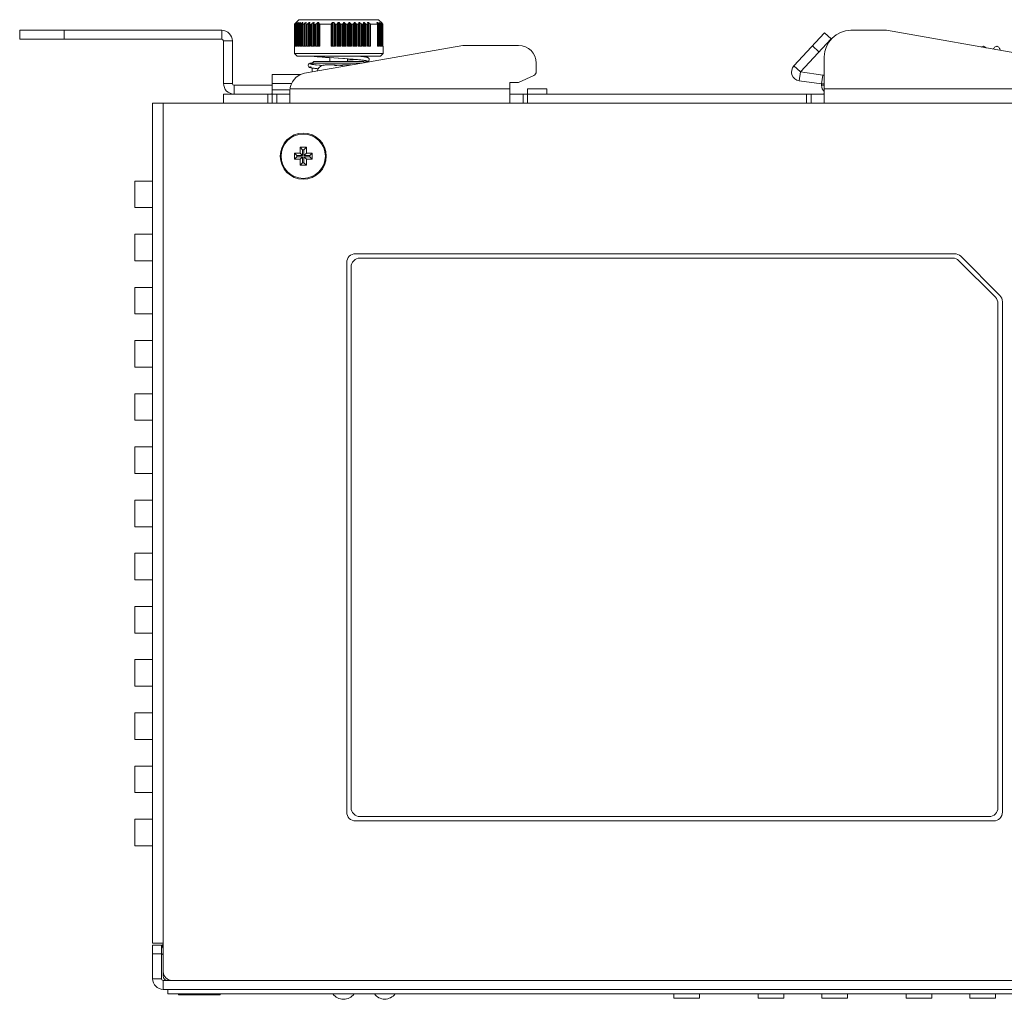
# Model space of a CAD drawing. Extents: x 1967 to 2561, y -57 to 363.
# Tile 6 of 16: x 2151 to 2262, y 170 to 281. Entities that reach past the tile are written whole.
import ezdxf

# ---------------------------------------------------------------- set-up
doc = ezdxf.new("R2010")
doc.units = 0
doc.header["$LTSCALE"] = 15.367
doc.header["$MEASUREMENT"] = 0
for name, color, linetype, lineweight in [('02___PRT_ALL_AXES', 7, 'CONTINUOUS', 5), ('307228297C-EDXF_CONTIN2158', 7, 'CONTINUOUS', 5), ('3100320300-SDXF_CONTIN2190', 7, 'CONTINUOUS', 5), ('3105460500_DXF_CONTINU2189', 7, 'CONTINUOUS', 5), ('46-111-501-1DXF_CONTIN2192', 7, 'CONTINUOUS', 5), ('BACK_PLATE_2DXF_CONTIN2191', 7, 'CONTINUOUS', 5), ('BASE-8P_DXF_CONTINUOUS2188', 7, 'CONTINUOUS', 5), ('COVER-8P_DXF_CONTINUOU2160', 7, 'CONTINUOUS', 5), ('LABEL_DXF_CONTINUOUS_LINE', 7, 'CONTINUOUS', 5), ('LOGO-2_DXF_CONTINUOUS_LINE', 7, 'CONTINUOUS', 5), ('PANEL-8P_DXF_CONTINUOU2156', 7, 'CONTINUOUS', 5), ('SNAP_2_DXF_CONTINUOUS_LINE', 7, 'CONTINUOUS', 5), ('SNAP_DXF_CONTINUOUS_LINE', 7, 'CONTINUOUS', 5), ('SPRING_DXF_CONTINUOUS_LINE', 7, 'CONTINUOUS', 5)]:
    doc.layers.add(name, color=color, linetype=linetype, lineweight=lineweight)

msp = doc.modelspace()

# ---------------------------------------------------------------- linework, layer by layer
at = {"layer": '02___PRT_ALL_AXES', "color": 7, "linetype": 'Continuous'}
for p, q in [((2186.852, 275.868), (2185.925, 275.868)), ((2188.76, 275.868), (2187.834, 275.868)), ((2168.043, 171.568), (2168.043, 171.068)), ((2282.643, 171.068), (2168.043, 171.068))]:
    msp.add_line(p, q, dxfattribs=at)
msp.add_circle((2183.343, 265.568), 2.5, dxfattribs=at)
for centre, radius, start, end in [((2185.843, 274.868), 1, 107.26001, 162.54222), ((2187.883, 171.898), 1.45, 215.00046, 324.99954), ((2192.543, 171.918), 1.45, 216.03742, 323.96258)]:
    msp.add_arc(centre, radius, start, end, dxfattribs=at)
at = {"layer": '307228297C-EDXF_CONTIN2158', "color": 7, "linetype": 'Continuous'}
for p, q in [((2225.154, 171.068), (2225.154, 170.568)), ((2228.047, 170.568), (2225.154, 170.568)), ((2228.047, 171.068), (2228.047, 170.568)), ((2234.688, 171.068), (2234.688, 170.568)), ((2237.581, 170.568), (2234.688, 170.568)), ((2237.581, 171.068), (2237.581, 170.568)), ((2241.854, 171.068), (2241.854, 170.568)), ((2244.747, 170.568), (2241.854, 170.568)), ((2244.747, 171.068), (2244.747, 170.568)), ((2251.388, 171.068), (2251.388, 170.568)), ((2254.281, 170.568), (2251.388, 170.568)), ((2254.281, 171.068), (2254.281, 170.568)), ((2258.554, 171.068), (2258.554, 170.568)), ((2261.447, 170.568), (2258.554, 170.568)), ((2261.447, 171.068), (2261.447, 170.568))]:
    msp.add_line(p, q, dxfattribs=at)
at = {"layer": '3100320300-SDXF_CONTIN2190', "color": 7, "linetype": 'Continuous'}
for p, q in [((2185.549, 275.823), (2185.549, 275.823)), ((2185.549, 275.816), (2185.549, 275.823)), ((2185.549, 275.816), (2185.581, 275.821)), ((2185.581, 275.821), (2185.582, 275.82)), ((2185.758, 275.855), (2185.734, 275.851)), ((2185.811, 275.862), (2185.757, 275.855)), ((2185.757, 275.855), (2185.758, 275.855)), ((2185.875, 275.867), (2185.808, 275.861)), ((2185.925, 275.868), (2185.867, 275.866)), ((2186.852, 275.868), (2185.925, 275.868)), ((2186.949, 275.818), (2186.908, 275.825)), ((2186.966, 275.822), (2186.942, 275.826)), ((2186.997, 275.82), (2186.966, 275.822)), ((2187.032, 275.82), (2186.997, 275.82)), ((2187.047, 275.821), (2187.031, 275.82)), ((2187.136, 275.824), (2187.032, 275.82)), ((2187.047, 275.816), (2187.047, 275.821)), ((2187.441, 275.827), (2187.343, 275.828)), ((2187.639, 275.821), (2187.551, 275.824)), ((2187.639, 275.816), (2187.639, 275.821)), ((2187.656, 275.82), (2187.639, 275.821)), ((2187.692, 275.82), (2187.655, 275.82)), ((2187.722, 275.823), (2187.691, 275.82)), ((2187.8, 275.849), (2187.767, 275.831)), ((2187.838, 275.855), (2187.8, 275.849)), ((2187.834, 275.868), (2188.76, 275.868))]:
    msp.add_line(p, q, dxfattribs=at)
for points in [[(2185.592, 275.821), (2185.568, 275.817), (2185.554, 275.815), (2185.549, 275.816)], [(2185.613, 275.827), (2185.598, 275.823), (2185.587, 275.821), (2185.58, 275.82), (2185.578, 275.82)], [(2185.757, 275.855), (2185.708, 275.846), (2185.663, 275.837), (2185.592, 275.821)], [(2185.758, 275.855), (2185.726, 275.85), (2185.699, 275.845), (2185.674, 275.84), (2185.651, 275.835), (2185.613, 275.827)], [(2186.848, 275.855), (2186.849, 275.863), (2186.85, 275.867), (2186.852, 275.868)], [(2186.908, 275.825), (2186.875, 275.834), (2186.855, 275.845), (2186.848, 275.855)], [(2186.848, 275.855), (2186.886, 275.849), (2186.918, 275.831)], [(2186.941, 275.826), (2186.924, 275.829), (2186.913, 275.832), (2186.911, 275.833)], [(2187.047, 275.816), (2186.996, 275.815), (2186.949, 275.818)], [(2187.343, 275.823), (2187.291, 275.823), (2187.24, 275.823), (2187.191, 275.821), (2187.142, 275.82), (2187.094, 275.818), (2187.047, 275.816)], [(2187.343, 275.828), (2187.246, 275.827), (2187.135, 275.824)], [(2187.639, 275.816), (2187.593, 275.818), (2187.545, 275.82), (2187.496, 275.821), (2187.446, 275.823), (2187.395, 275.823), (2187.343, 275.823)], [(2187.639, 275.821), (2187.551, 275.824), (2187.44, 275.827)], [(2187.761, 275.821), (2187.724, 275.817), (2187.682, 275.815), (2187.639, 275.816)], [(2187.764, 275.83), (2187.747, 275.826), (2187.722, 275.823)], [(2187.838, 275.855), (2187.833, 275.846), (2187.818, 275.837), (2187.793, 275.828), (2187.761, 275.821)], [(2187.773, 275.832), (2187.774, 275.833), (2187.773, 275.833), (2187.764, 275.83)], [(2187.834, 275.868), (2187.835, 275.866), (2187.837, 275.862), (2187.838, 275.855)]]:
    msp.add_lwpolyline(points, dxfattribs=at)
for centre, start, end in [((2185.578, 275.728), 76.61004, 107.09561), ((2186.852, 275.768), 38.04501, 90), ((2187.834, 275.768), 90, 141.93663)]:
    msp.add_arc(centre, 0.1, start, end, dxfattribs=at)
at = {"layer": '3105460500_DXF_CONTINU2189', "color": 7, "linetype": 'Continuous'}
for p, q in [((2182.343, 265.918), (2182.611, 265.65)), ((2182.993, 265.918), (2182.343, 265.918)), ((2182.343, 265.918), (2182.343, 265.218)), ((2183.261, 265.65), (2182.611, 265.65)), ((2182.611, 265.65), (2182.611, 265.486)), ((2182.993, 266.568), (2183.261, 266.3)), ((2183.693, 266.568), (2182.993, 266.568)), ((2182.993, 266.568), (2182.993, 265.918)), ((2182.993, 265.918), (2183.261, 265.65)), ((2183.425, 266.3), (2183.261, 266.3)), ((2183.261, 266.3), (2183.261, 265.65)), ((2183.693, 266.568), (2183.425, 266.3)), ((2183.425, 265.65), (2183.425, 266.3)), ((2183.693, 265.918), (2183.425, 265.65)), ((2184.075, 265.65), (2183.425, 265.65)), ((2183.693, 265.918), (2183.693, 266.568)), ((2184.343, 265.918), (2183.693, 265.918)), ((2184.343, 265.918), (2184.075, 265.65)), ((2184.075, 265.486), (2184.075, 265.65)), ((2184.343, 265.218), (2184.343, 265.918)), ((2182.343, 265.218), (2182.611, 265.486)), ((2182.343, 265.218), (2182.993, 265.218)), ((2182.611, 265.486), (2183.261, 265.486)), ((2182.993, 265.218), (2183.261, 265.486)), ((2182.993, 265.218), (2182.993, 264.568)), ((2182.993, 264.568), (2183.261, 264.836)), ((2182.993, 264.568), (2183.693, 264.568)), ((2183.261, 265.486), (2183.261, 264.836)), ((2183.261, 264.836), (2183.425, 264.836)), ((2183.693, 265.218), (2183.425, 265.486)), ((2183.425, 265.486), (2184.075, 265.486)), ((2183.425, 264.836), (2183.425, 265.486)), ((2183.693, 264.568), (2183.425, 264.836)), ((2183.693, 265.218), (2184.343, 265.218)), ((2183.693, 264.568), (2183.693, 265.218)), ((2184.343, 265.218), (2184.075, 265.486))]:
    msp.add_line(p, q, dxfattribs=at)
at = {"layer": '46-111-501-1DXF_CONTIN2192', "color": 6, "linetype": 'Continuous'}
for p, q in [((2182.843, 280.968), (2182.343, 280.468)), ((2182.343, 280.468), (2182.343, 277.168)), ((2182.343, 280.468), (2182.382, 280.468)), ((2182.382, 277.968), (2182.382, 280.468)), ((2182.472, 277.968), (2182.472, 280.541)), ((2182.482, 280.472), (2182.482, 280.473)), ((2182.484, 280.468), (2182.482, 280.472)), ((2182.482, 277.968), (2182.482, 280.472)), ((2182.484, 280.468), (2182.484, 277.968)), ((2182.484, 280.468), (2182.523, 280.468)), ((2182.523, 277.968), (2182.523, 280.468)), ((2182.636, 280.668), (2182.527, 280.539)), ((2182.61, 280.668), (2182.61, 280.637)), ((2182.61, 280.668), (2182.636, 280.668)), ((2182.618, 277.968), (2182.618, 280.539)), ((2182.664, 277.968), (2182.664, 280.468)), ((2182.671, 280.468), (2182.671, 277.968)), ((2182.671, 280.468), (2182.728, 280.468)), ((2182.791, 280.668), (2182.696, 280.539)), ((2182.728, 277.968), (2182.728, 280.468)), ((2182.765, 280.668), (2182.765, 280.632)), ((2182.765, 280.668), (2182.791, 280.668)), ((2182.831, 277.968), (2182.831, 280.539)), ((2182.843, 280.968), (2191.843, 280.968)), ((2182.917, 277.968), (2182.917, 280.468)), ((2182.931, 280.468), (2182.931, 277.968)), ((2182.931, 280.468), (2183.005, 280.468)), ((2183.018, 280.668), (2182.939, 280.539)), ((2182.982, 280.668), (2182.982, 280.609)), ((2182.982, 280.668), (2183.018, 280.668)), ((2183.005, 277.968), (2183.005, 280.468)), ((2183.115, 277.968), (2183.115, 280.539)), ((2183.238, 277.968), (2183.238, 280.495)), ((2183.313, 280.668), (2183.251, 280.539)), ((2183.261, 280.468), (2183.261, 277.968)), ((2183.261, 280.468), (2183.351, 280.468)), ((2183.267, 280.668), (2183.267, 280.573)), ((2183.267, 280.668), (2183.313, 280.668)), ((2183.351, 277.968), (2183.351, 280.468)), ((2183.466, 277.968), (2183.466, 280.539)), ((2183.617, 280.668), (2183.617, 277.968)), ((2183.617, 280.668), (2183.672, 280.668)), ((2183.621, 277.968), (2183.621, 280.506)), ((2183.672, 280.668), (2183.628, 280.539)), ((2183.628, 280.506), (2183.628, 277.968)), ((2183.655, 280.468), (2183.655, 277.968)), ((2183.655, 280.468), (2183.76, 280.468)), ((2183.76, 277.968), (2183.76, 280.468)), ((2183.878, 277.968), (2183.878, 280.539)), ((2184.026, 280.668), (2184.026, 277.968)), ((2184.026, 280.668), (2184.088, 280.668)), ((2184.061, 280.519), (2184.063, 280.539)), ((2184.061, 277.968), (2184.061, 280.52)), ((2184.088, 280.668), (2184.063, 280.539)), ((2184.063, 280.52), (2184.063, 277.968)), ((2184.107, 280.468), (2184.107, 277.968)), ((2184.107, 280.468), (2184.225, 280.468)), ((2184.225, 277.968), (2184.225, 280.468)), ((2184.344, 277.968), (2184.344, 280.539)), ((2184.487, 280.668), (2184.487, 277.968)), ((2184.487, 280.668), (2184.556, 280.668)), ((2184.549, 280.534), (2184.55, 280.539)), ((2184.556, 280.668), (2184.55, 280.539)), ((2184.55, 280.539), (2184.55, 277.968)), ((2184.61, 280.468), (2184.61, 277.968)), ((2184.61, 280.468), (2184.74, 280.468)), ((2184.74, 277.968), (2184.74, 280.468)), ((2184.858, 277.968), (2184.858, 280.539)), ((2184.993, 280.668), (2184.993, 277.968)), ((2184.993, 280.668), (2185.119, 280.668)), ((2185.119, 280.668), (2185.131, 280.541)), ((2185.119, 277.968), (2185.119, 280.668)), ((2185.131, 280.541), (2185.131, 277.968)), ((2185.209, 280.468), (2185.209, 277.968)), ((2185.209, 280.468), (2186.51, 280.468)), ((2186.51, 277.968), (2186.51, 280.468)), ((2186.544, 280.541), (2186.642, 280.668)), ((2186.544, 277.968), (2186.544, 280.541)), ((2186.642, 280.668), (2186.642, 277.968)), ((2186.642, 280.668), (2186.783, 280.668)), ((2186.783, 280.668), (2186.851, 280.539)), ((2186.783, 277.968), (2186.783, 280.668)), ((2186.851, 280.539), (2186.851, 277.968)), ((2186.966, 280.468), (2186.966, 277.968)), ((2186.966, 280.468), (2187.119, 280.468)), ((2187.119, 277.968), (2187.119, 280.468)), ((2187.216, 280.539), (2187.3, 280.668)), ((2187.216, 277.968), (2187.216, 280.539)), ((2187.3, 280.668), (2187.3, 277.968)), ((2187.3, 280.668), (2187.385, 280.668)), ((2187.385, 280.668), (2187.47, 280.539)), ((2187.385, 277.968), (2187.385, 280.668)), ((2187.47, 280.539), (2187.47, 277.968)), ((2187.567, 280.468), (2187.567, 277.968)), ((2187.567, 280.468), (2187.72, 280.468)), ((2187.72, 277.968), (2187.72, 280.468)), ((2187.834, 280.539), (2187.902, 280.668)), ((2187.834, 277.968), (2187.834, 280.539)), ((2187.902, 280.668), (2187.902, 277.968)), ((2187.902, 280.668), (2187.987, 280.668)), ((2187.987, 277.968), (2187.987, 280.668)), ((2188.086, 280.539), (2188.086, 277.968)), ((2188.191, 280.468), (2188.191, 277.968)), ((2188.191, 280.468), (2188.342, 280.468)), ((2188.342, 277.968), (2188.342, 280.468)), ((2188.445, 280.539), (2188.495, 280.668)), ((2188.445, 277.968), (2188.445, 280.539)), ((2188.495, 280.668), (2188.495, 277.968)), ((2188.495, 280.668), (2188.578, 280.668)), ((2188.578, 277.968), (2188.578, 280.668)), ((2188.691, 280.539), (2188.691, 277.968)), ((2188.802, 280.468), (2188.802, 277.968)), ((2188.802, 280.468), (2188.948, 280.468)), ((2188.948, 277.968), (2188.948, 280.468)), ((2189.038, 280.539), (2189.07, 280.668)), ((2189.038, 277.968), (2189.038, 280.539)), ((2189.07, 280.668), (2189.07, 277.968)), ((2189.07, 280.668), (2189.149, 280.668)), ((2189.149, 277.968), (2189.149, 280.668)), ((2189.274, 280.539), (2189.274, 277.968)), ((2189.39, 280.468), (2189.39, 277.968)), ((2189.39, 280.468), (2189.529, 280.468)), ((2189.529, 277.968), (2189.529, 280.468)), ((2189.605, 280.539), (2189.618, 280.668)), ((2189.605, 277.968), (2189.605, 280.539)), ((2189.618, 280.668), (2189.618, 277.968)), ((2189.618, 280.668), (2189.692, 280.668)), ((2189.692, 277.968), (2189.692, 280.668)), ((2189.827, 280.539), (2189.827, 277.968)), ((2189.945, 280.468), (2189.945, 277.968)), ((2189.945, 280.468), (2190.075, 280.468)), ((2190.075, 277.968), (2190.075, 280.468)), ((2190.136, 280.539), (2190.13, 280.668)), ((2190.13, 280.668), (2190.199, 280.668)), ((2190.136, 280.539), (2190.136, 280.534)), ((2190.136, 277.968), (2190.136, 280.539)), ((2190.199, 277.968), (2190.199, 280.668)), ((2190.341, 280.539), (2190.341, 277.968)), ((2190.46, 280.468), (2190.46, 277.968)), ((2190.46, 280.468), (2190.578, 280.468)), ((2190.578, 277.968), (2190.578, 280.468)), ((2190.623, 280.539), (2190.597, 280.668)), ((2190.597, 280.668), (2190.701, 280.668)), ((2190.625, 277.968), (2190.625, 280.519)), ((2190.701, 277.968), (2190.701, 280.668)), ((2190.847, 280.541), (2190.847, 277.968)), ((2190.915, 280.468), (2190.915, 277.968)), ((2190.915, 280.468), (2191.727, 280.468)), ((2191.72, 280.541), (2191.642, 280.668)), ((2191.642, 280.668), (2191.704, 280.668)), ((2191.704, 280.567), (2191.704, 280.668)), ((2191.727, 277.968), (2191.727, 280.468)), ((2191.741, 277.968), (2191.741, 280.468)), ((2191.843, 280.968), (2192.24, 280.57)), ((2191.855, 280.539), (2191.855, 277.968)), ((2191.989, 280.539), (2191.894, 280.668)), ((2191.894, 280.668), (2191.921, 280.668)), ((2191.921, 280.632), (2191.921, 280.668)), ((2191.958, 280.468), (2191.958, 277.968)), ((2191.958, 280.468), (2192.015, 280.468)), ((2192.015, 277.968), (2192.015, 280.468)), ((2192.018, 280.492), (2192.022, 280.477)), ((2192.022, 277.968), (2192.022, 280.468)), ((2192.158, 280.539), (2192.05, 280.668)), ((2192.05, 280.668), (2192.066, 280.668)), ((2192.066, 280.668), (2192.112, 280.625)), ((2192.066, 280.649), (2192.066, 280.668)), ((2192.068, 280.539), (2192.068, 277.968)), ((2192.112, 280.625), (2192.206, 280.539)), ((2192.252, 280.539), (2192.13, 280.668)), ((2192.135, 280.668), (2192.238, 280.568)), ((2192.135, 280.663), (2192.135, 280.668)), ((2192.162, 280.468), (2192.162, 277.968)), ((2192.162, 280.468), (2192.201, 280.468)), ((2192.199, 280.485), (2192.203, 280.472)), ((2192.201, 277.968), (2192.201, 280.468)), ((2192.203, 277.968), (2192.203, 280.468)), ((2192.243, 280.506), (2192.206, 280.539)), ((2192.206, 280.539), (2192.206, 277.968)), ((2192.238, 280.568), (2192.238, 280.554)), ((2192.238, 280.568), (2192.243, 280.568)), ((2192.243, 280.549), (2192.243, 280.568)), ((2192.291, 280.468), (2192.291, 277.968)), ((2192.291, 280.468), (2192.311, 280.468)), ((2192.311, 277.968), (2192.311, 280.468)), ((2192.311, 280.468), (2192.311, 280.468)), ((2182.382, 277.968), (2182.484, 277.968)), ((2182.523, 277.968), (2182.671, 277.968)), ((2182.728, 277.968), (2182.931, 277.968)), ((2183.005, 277.968), (2183.261, 277.968)), ((2183.351, 277.968), (2183.655, 277.968)), ((2183.76, 277.968), (2184.107, 277.968)), ((2184.225, 277.968), (2184.61, 277.968)), ((2184.74, 277.968), (2185.209, 277.968)), ((2186.51, 277.968), (2186.966, 277.968)), ((2187.119, 277.968), (2187.567, 277.968)), ((2187.72, 277.968), (2188.191, 277.968)), ((2188.342, 277.968), (2188.802, 277.968)), ((2188.948, 277.968), (2189.39, 277.968)), ((2189.529, 277.968), (2189.945, 277.968)), ((2190.075, 277.968), (2190.46, 277.968)), ((2190.578, 277.968), (2190.915, 277.968)), ((2191.727, 277.968), (2191.958, 277.968)), ((2192.015, 277.968), (2192.162, 277.968)), ((2192.201, 277.968), (2192.291, 277.968)), ((2192.311, 277.968), (2192.343, 277.968)), ((2192.343, 277.968), (2192.343, 277.168)), ((2182.643, 276.868), (2182.343, 277.168)), ((2192.343, 277.168), (2182.343, 277.168)), ((2192.043, 276.868), (2182.643, 276.868)), ((2186.343, 276.268), (2186.343, 276.683)), ((2192.043, 276.868), (2192.343, 277.168)), ((2184.275, 276.079), (2184.37, 276.095)), ((2184.543, 276.268), (2184.343, 276.068)), ((2184.343, 275.925), (2184.343, 276.068)), ((2184.343, 276.068), (2190, 276.068)), ((2190.143, 276.268), (2184.543, 276.268)), ((2186.343, 276.277), (2186.211, 276.268)), ((2186.79, 276.652), (2187.774, 276.587)), ((2187.321, 276.617), (2188.002, 276.572)), ((2187.876, 276.58), (2188.422, 276.543)), ((2188.343, 276.268), (2188.343, 276.549)), ((2190.143, 276.268), (2190.291, 276.119)), ((2184.343, 275.07), (2184.343, 275.52))]:
    msp.add_line(p, q, dxfattribs=at)
for points in [[(2182.472, 280.541), (2182.437, 280.509), (2182.409, 280.486), (2182.39, 280.472), (2182.382, 280.468)], [(2182.472, 280.541), (2182.564, 280.626), (2182.61, 280.668)], [(2182.482, 280.473), (2182.488, 280.488), (2182.503, 280.51), (2182.527, 280.539)], [(2182.618, 280.539), (2182.579, 280.506), (2182.547, 280.482), (2182.523, 280.468)], [(2182.618, 280.539), (2182.716, 280.625), (2182.765, 280.668)], [(2182.664, 280.477), (2182.666, 280.488), (2182.677, 280.51), (2182.696, 280.539)], [(2182.671, 280.468), (2182.664, 280.473), (2182.664, 280.477)], [(2182.831, 280.539), (2182.79, 280.506), (2182.755, 280.482), (2182.728, 280.468)], [(2182.831, 280.539), (2182.932, 280.625), (2182.982, 280.668)], [(2182.917, 280.485), (2182.917, 280.488), (2182.923, 280.51), (2182.939, 280.539)], [(2182.931, 280.468), (2182.92, 280.473), (2182.917, 280.485)], [(2183.115, 280.539), (2183.073, 280.506), (2183.036, 280.482), (2183.005, 280.468)], [(2183.115, 280.539), (2183.217, 280.625), (2183.267, 280.668)], [(2183.238, 280.494), (2183.24, 280.51), (2183.251, 280.539)], [(2183.261, 280.468), (2183.246, 280.473), (2183.239, 280.488), (2183.238, 280.494)], [(2183.466, 280.539), (2183.424, 280.506), (2183.385, 280.482), (2183.351, 280.468)], [(2183.466, 280.539), (2183.567, 280.625), (2183.617, 280.668)], [(2183.621, 280.506), (2183.621, 280.51), (2183.628, 280.539)], [(2183.655, 280.468), (2183.636, 280.473), (2183.625, 280.488), (2183.621, 280.506)], [(2183.878, 280.539), (2183.836, 280.506), (2183.796, 280.482), (2183.76, 280.468)], [(2183.878, 280.539), (2183.977, 280.625), (2184.026, 280.668)], [(2184.107, 280.468), (2184.085, 280.473), (2184.069, 280.488), (2184.061, 280.51), (2184.061, 280.519)], [(2184.344, 280.539), (2184.304, 280.506), (2184.263, 280.482), (2184.225, 280.468)], [(2184.344, 280.539), (2184.44, 280.625), (2184.487, 280.668)], [(2184.61, 280.468), (2184.585, 280.473), (2184.565, 280.488), (2184.553, 280.51), (2184.549, 280.534)], [(2184.858, 280.539), (2184.819, 280.506), (2184.779, 280.482), (2184.74, 280.468)], [(2184.858, 280.539), (2184.948, 280.625), (2184.993, 280.668)], [(2185.209, 280.468), (2185.181, 280.474), (2185.156, 280.488), (2185.14, 280.51), (2185.131, 280.541)], [(2186.544, 280.541), (2186.536, 280.515), (2186.525, 280.49), (2186.51, 280.468)], [(2186.966, 280.468), (2186.932, 280.473), (2186.9, 280.488), (2186.873, 280.51), (2186.851, 280.539)], [(2187.216, 280.539), (2187.189, 280.506), (2187.156, 280.482), (2187.119, 280.468)], [(2187.567, 280.468), (2187.53, 280.482), (2187.496, 280.506), (2187.47, 280.539)], [(2187.834, 280.539), (2187.813, 280.51), (2187.785, 280.488), (2187.753, 280.473), (2187.72, 280.468)], [(2187.987, 280.668), (2188.053, 280.582), (2188.086, 280.539)], [(2188.191, 280.468), (2188.153, 280.482), (2188.117, 280.506), (2188.086, 280.539)], [(2188.445, 280.539), (2188.428, 280.51), (2188.404, 280.488), (2188.374, 280.473), (2188.342, 280.468)], [(2188.578, 280.668), (2188.653, 280.582), (2188.691, 280.539)], [(2188.802, 280.468), (2188.763, 280.482), (2188.725, 280.506), (2188.691, 280.539)], [(2189.038, 280.539), (2189.026, 280.51), (2189.005, 280.488), (2188.978, 280.473), (2188.948, 280.468)], [(2189.149, 280.668), (2189.232, 280.582), (2189.274, 280.539)], [(2189.39, 280.468), (2189.351, 280.482), (2189.311, 280.506), (2189.274, 280.539)], [(2189.605, 280.539), (2189.597, 280.51), (2189.58, 280.488), (2189.556, 280.473), (2189.529, 280.468)], [(2189.692, 280.668), (2189.782, 280.582), (2189.827, 280.539)], [(2189.945, 280.468), (2189.907, 280.482), (2189.866, 280.506), (2189.827, 280.539)], [(2190.075, 280.468), (2190.089, 280.47), (2190.101, 280.474), (2190.112, 280.48), (2190.122, 280.489), (2190.129, 280.501), (2190.134, 280.516), (2190.136, 280.534)], [(2190.199, 280.668), (2190.293, 280.582), (2190.341, 280.539)], [(2190.46, 280.468), (2190.422, 280.482), (2190.382, 280.506), (2190.341, 280.539)], [(2190.625, 280.519), (2190.619, 280.492), (2190.603, 280.475), (2190.578, 280.468)], [(2190.623, 280.539), (2190.624, 280.532), (2190.625, 280.526), (2190.625, 280.519)], [(2190.701, 280.668), (2190.798, 280.583), (2190.847, 280.541)], [(2190.915, 280.468), (2190.891, 280.49), (2190.868, 280.514), (2190.847, 280.541)], [(2191.704, 280.668), (2191.804, 280.582), (2191.855, 280.539)], [(2191.72, 280.541), (2191.732, 280.519), (2191.739, 280.5), (2191.741, 280.485)], [(2191.741, 280.485), (2191.74, 280.476), (2191.735, 280.47), (2191.727, 280.468)], [(2191.958, 280.468), (2191.93, 280.482), (2191.895, 280.506), (2191.855, 280.539)], [(2191.921, 280.668), (2192.018, 280.582), (2192.068, 280.539)], [(2191.989, 280.539), (2192.007, 280.512), (2192.018, 280.492)], [(2192.022, 280.477), (2192.021, 280.472), (2192.018, 280.469), (2192.015, 280.468)], [(2192.162, 280.468), (2192.139, 280.482), (2192.107, 280.506), (2192.068, 280.539)], [(2192.158, 280.539), (2192.183, 280.508), (2192.199, 280.485)], [(2192.203, 280.472), (2192.203, 280.47), (2192.202, 280.468), (2192.201, 280.468)], [(2192.291, 280.468), (2192.272, 280.482), (2192.243, 280.506)], [(2192.305, 280.478), (2192.298, 280.488), (2192.287, 280.501), (2192.271, 280.518), (2192.252, 280.539)], [(2192.311, 280.468), (2192.31, 280.472), (2192.305, 280.478)], [(2184.328, 276.868), (2184.331, 276.867), (2184.412, 276.855), (2184.503, 276.842), (2184.605, 276.829), (2184.718, 276.816), (2184.843, 276.803), (2184.98, 276.79), (2185.13, 276.776), (2185.294, 276.761), (2185.473, 276.747), (2185.665, 276.732), (2185.869, 276.716), (2186.085, 276.701), (2186.311, 276.685), (2186.549, 276.669)], [(2184.343, 276.868), (2184.591, 276.832), (2184.919, 276.796), (2185.314, 276.76), (2185.766, 276.724), (2186.263, 276.688), (2186.802, 276.651)], [(2190.234, 276.176), (2190.245, 276.178), (2190.327, 276.19), (2190.4, 276.202), (2190.463, 276.214), (2190.519, 276.227), (2190.568, 276.24), (2190.612, 276.255), (2190.655, 276.273), (2190.699, 276.3), (2190.746, 276.345), (2190.783, 276.416), (2190.791, 276.505), (2190.765, 276.586), (2190.72, 276.642), (2190.674, 276.676), (2190.63, 276.698), (2190.585, 276.714), (2190.537, 276.728), (2190.482, 276.741), (2190.42, 276.754), (2190.347, 276.766), (2190.266, 276.779), (2190.174, 276.791), (2190.071, 276.804), (2189.958, 276.817), (2189.832, 276.83), (2189.694, 276.844), (2189.542, 276.858), (2189.428, 276.868)], [(2184.374, 276.099), (2184.314, 276.09), (2184.243, 276.077), (2184.181, 276.064), (2184.128, 276.05), (2184.081, 276.035), (2184.036, 276.016), (2183.99, 275.989), (2183.942, 275.945), (2183.904, 275.876), (2183.894, 275.79), (2183.918, 275.707), (2183.962, 275.648), (2184.007, 275.614), (2184.049, 275.592), (2184.091, 275.575), (2184.136, 275.562), (2184.187, 275.549), (2184.244, 275.537), (2184.309, 275.525), (2184.383, 275.513), (2184.466, 275.501), (2184.559, 275.489), (2184.663, 275.477), (2184.778, 275.464), (2184.903, 275.451), (2185.027, 275.44)], [(2184.268, 275.937), (2184.136, 275.972), (2184.093, 276.008), (2184.139, 276.044), (2184.275, 276.079)], [(2184.219, 275.664), (2184.142, 275.644), (2184.093, 275.608), (2184.135, 275.572), (2184.267, 275.536), (2184.485, 275.5), (2184.785, 275.464), (2185.028, 275.441)], [(2184.602, 275.887), (2184.523, 275.897), (2184.453, 275.907), (2184.392, 275.917), (2184.339, 275.926), (2184.294, 275.935), (2184.258, 275.943), (2184.232, 275.951), (2184.215, 275.956), (2184.211, 275.958)], [(2185.488, 275.801), (2185.151, 275.83), (2184.782, 275.865), (2184.485, 275.901), (2184.268, 275.937)], [(2184.892, 275.855), (2184.786, 275.866), (2184.69, 275.876)], [(2185.488, 275.801), (2185.409, 275.808), (2185.266, 275.82), (2185.132, 275.832)], [(2188.343, 276.411), (2188.741, 276.439), (2189.214, 276.475), (2189.266, 276.48)], [(2188.407, 276.544), (2188.907, 276.508), (2189.362, 276.472), (2189.759, 276.436), (2190.088, 276.4), (2190.34, 276.364)], [(2189.266, 276.48), (2189.144, 276.47), (2188.979, 276.457), (2188.803, 276.444), (2188.617, 276.43)], [(2188.808, 276.515), (2188.987, 276.502), (2189.156, 276.489), (2189.315, 276.476), (2189.463, 276.463), (2189.599, 276.451), (2189.725, 276.439), (2189.84, 276.427)], [(2189.946, 276.416), (2190.041, 276.405), (2190.127, 276.394), (2190.204, 276.383), (2190.272, 276.373), (2190.331, 276.363), (2190.38, 276.354), (2190.42, 276.345), (2190.45, 276.337), (2190.469, 276.331), (2190.474, 276.329)], [(2190.34, 276.364), (2190.508, 276.328), (2190.587, 276.292), (2190.574, 276.256), (2190.468, 276.22), (2190.275, 276.184), (2190.232, 276.178)]]:
    msp.add_lwpolyline(points, dxfattribs=at)
at = {"layer": 'BACK_PLATE_2DXF_CONTIN2191', "color": 7, "linetype": 'Continuous'}
for p, q in [((2249.143, 279.768), (2245.143, 279.768)), ((2267.43, 276.543), (2249.143, 279.768)), ((2201.343, 278.068), (2183.495, 274.921)), ((2207.643, 278.068), (2201.343, 278.068)), ((2242.143, 276.768), (2242.143, 271.568)), ((2209.643, 275.119), (2209.643, 276.068)), ((2207.643, 273.868), (2209.354, 274.666)), ((2206.643, 273.868), (2206.643, 271.568)), ((2206.643, 273.868), (2207.643, 273.868)), ((2174.343, 271.568), (2174.343, 272.568)), ((2179.343, 271.568), (2179.343, 272.568)), ((2179.843, 271.568), (2179.843, 272.568)), ((2180.343, 271.568), (2180.343, 272.568)), ((2181.843, 272.951), (2181.843, 271.568)), ((2181.855, 273.168), (2206.643, 273.168)), ((2208.143, 272.568), (2208.143, 271.568)), ((2208.643, 272.568), (2208.643, 271.568)), ((2240.143, 271.568), (2240.143, 272.568)), ((2240.643, 271.568), (2240.643, 272.568)), ((2242.143, 273.168), (2267.843, 273.168))]:
    msp.add_line(p, q, dxfattribs=at)
at = {"layer": 'BACK_PLATE_2DXF_CONTIN2191', "color": 3, "linetype": 'Continuous'}
for p, q in [((2179.843, 274.77), (2183.014, 274.77)), ((2179.843, 274.77), (2179.843, 272.688)), ((2182.036, 273.778), (2179.843, 273.778)), ((2181.843, 272.568), (2174.343, 272.568)), ((2179.824, 272.632), (2179.843, 272.688)), ((2179.843, 273.063), (2181.855, 273.063)), ((2206.643, 272.568), (2242.143, 272.568)), ((2208.643, 272.568), (2208.643, 273.168)), ((2208.643, 273.168), (2210.843, 273.168)), ((2210.843, 272.568), (2210.843, 273.168))]:
    msp.add_line(p, q, dxfattribs=at)
for points in [[(2179.675, 272.573), (2179.768, 272.593), (2179.824, 272.632)], [(2241.975, 272.573), (2242.068, 272.593), (2242.124, 272.632)]]:
    msp.add_lwpolyline(points, dxfattribs=at)
at = {"layer": 'BACK_PLATE_2DXF_CONTIN2191', "color": 7, "linetype": 'Continuous'}
for centre, radius, start, end in [((2245.143, 276.768), 3, 90, 180), ((2207.643, 276.068), 2, 0, 90), ((2183.843, 272.951), 2, 100, 180), ((2209.143, 275.119), 0.5, 295, 0)]:
    msp.add_arc(centre, radius, start, end, dxfattribs=at)
at = {"layer": 'BASE-8P_DXF_CONTINUOUS2188', "color": 3, "linetype": 'Continuous'}
msp.add_line((2167.543, 173.068), (2167.543, 173.568), dxfattribs=at)
msp.add_arc((2168.043, 173.068), 0.5, 180, 247.5, dxfattribs=at)
at = {"layer": 'COVER-8P_DXF_CONTINUOU2160', "color": 3, "linetype": 'Continuous'}
for p, q in [((2283.143, 271.568), (2166.343, 271.568)), ((2166.343, 176.768), (2166.343, 271.568)), ((2167.543, 173.568), (2167.543, 271.568)), ((2164.343, 262.768), (2166.343, 262.768)), ((2164.343, 259.768), (2164.343, 262.768)), ((2166.343, 259.768), (2164.343, 259.768)), ((2164.343, 256.768), (2166.343, 256.768)), ((2164.343, 253.768), (2164.343, 256.768)), ((2256.829, 254.568), (2189.243, 254.568)), ((2166.343, 253.768), (2164.343, 253.768)), ((2188.243, 253.568), (2188.243, 191.568)), ((2257.536, 254.275), (2261.95, 249.861)), ((2164.343, 250.768), (2166.343, 250.768)), ((2164.343, 247.768), (2164.343, 250.768)), ((2262.243, 191.568), (2262.243, 249.153)), ((2166.343, 247.768), (2164.343, 247.768)), ((2164.343, 244.768), (2166.343, 244.768)), ((2164.343, 241.768), (2164.343, 244.768)), ((2166.343, 241.768), (2164.343, 241.768)), ((2164.343, 238.768), (2166.343, 238.768)), ((2164.343, 235.768), (2164.343, 238.768)), ((2166.343, 235.768), (2164.343, 235.768)), ((2164.343, 232.768), (2166.343, 232.768)), ((2164.343, 229.768), (2164.343, 232.768)), ((2166.343, 229.768), (2164.343, 229.768)), ((2164.343, 226.768), (2166.343, 226.768)), ((2164.343, 223.768), (2164.343, 226.768)), ((2166.343, 223.768), (2164.343, 223.768)), ((2164.343, 220.768), (2166.343, 220.768)), ((2164.343, 217.768), (2164.343, 220.768)), ((2166.343, 217.768), (2164.343, 217.768)), ((2164.343, 214.768), (2166.343, 214.768)), ((2164.343, 211.768), (2164.343, 214.768)), ((2166.343, 211.768), (2164.343, 211.768)), ((2164.343, 208.768), (2166.343, 208.768)), ((2164.343, 205.768), (2164.343, 208.768)), ((2166.343, 205.768), (2164.343, 205.768)), ((2164.343, 202.768), (2166.343, 202.768)), ((2164.343, 199.768), (2164.343, 202.768)), ((2166.343, 199.768), (2164.343, 199.768)), ((2164.343, 196.768), (2166.343, 196.768)), ((2164.343, 193.768), (2164.343, 196.768)), ((2166.343, 193.768), (2164.343, 193.768)), ((2164.343, 190.768), (2166.343, 190.768)), ((2164.343, 187.768), (2164.343, 190.768)), ((2189.243, 190.568), (2261.243, 190.568)), ((2166.343, 187.768), (2164.343, 187.768)), ((2166.343, 176.768), (2167.543, 176.768)), ((2168.543, 172.568), (2282.143, 172.568))]:
    msp.add_line(p, q, dxfattribs=at)
msp.add_circle((2183.343, 265.568), 2.6, dxfattribs=at)
for centre, start, end in [((2189.243, 253.568), 90, 180), ((2256.829, 253.568), 45, 90), ((2261.243, 249.153), 0, 45), ((2189.243, 191.568), 180, 270), ((2261.243, 191.568), 270, 0), ((2168.543, 173.568), 180, 270)]:
    msp.add_arc(centre, 1, start, end, dxfattribs=at)
at = {"layer": 'LABEL_DXF_CONTINUOUS_LINE', "color": 7, "linetype": 'Continuous'}
for p, q in [((2256.621, 254.068), (2189.743, 254.068)), ((2261.45, 249.653), (2257.329, 253.775)), ((2188.743, 253.068), (2188.743, 192.068)), ((2261.743, 192.068), (2261.743, 248.946)), ((2189.743, 191.068), (2260.743, 191.068))]:
    msp.add_line(p, q, dxfattribs=at)
for centre, start, end in [((2189.743, 253.068), 90, 180), ((2256.621, 253.068), 45, 90), ((2260.743, 248.946), 0, 45), ((2189.743, 192.068), 180, 270), ((2260.743, 192.068), 270, 0)]:
    msp.add_arc(centre, 1, start, end, dxfattribs=at)
at = {"layer": 'LOGO-2_DXF_CONTINUOUS_LINE', "color": 7, "linetype": 'Continuous'}
for p, q in [((2169.266, 171.068), (2169.266, 170.968)), ((2171.724, 170.968), (2169.266, 170.968)), ((2171.724, 171.068), (2171.724, 170.968)), ((2171.726, 171.068), (2171.726, 170.968)), ((2173.958, 170.968), (2171.726, 170.968)), ((2172.224, 171.068), (2172.224, 170.968)), ((2173.931, 171.068), (2173.931, 170.968)), ((2173.958, 171.068), (2173.958, 170.968))]:
    msp.add_line(p, q, dxfattribs=at)
at = {"layer": 'PANEL-8P_DXF_CONTINUOU2156', "color": 7, "linetype": 'Continuous'}
for p, q in [((2166.343, 176.568), (2167.343, 176.568)), ((2166.343, 176.568), (2166.343, 172.768)), ((2166.343, 175.568), (2167.343, 175.568)), ((2167.343, 176.563), (2167.384, 176.563)), ((2167.371, 176.555), (2167.417, 176.568)), ((2167.417, 176.568), (2167.543, 176.254)), ((2167.343, 172.768), (2166.343, 172.768)), ((2167.543, 172.568), (2167.543, 171.568)), ((2167.543, 171.568), (2283.143, 171.568))]:
    msp.add_line(p, q, dxfattribs=at)
at = {"layer": 'PANEL-8P_DXF_CONTINUOU2156', "color": 3, "linetype": 'Continuous'}
for p, q in [((2167.343, 176.568), (2167.343, 172.768)), ((2167.357, 176.539), (2167.543, 176.152)), ((2167.543, 172.568), (2283.143, 172.568))]:
    msp.add_line(p, q, dxfattribs=at)
for centre, start, end in [((2167.543, 175.368), 98.21321, 180), ((2167.543, 172.768), 180, 270)]:
    msp.add_arc(centre, 0.2, start, end, dxfattribs=at)
at = {"layer": 'PANEL-8P_DXF_CONTINUOU2156', "color": 7, "linetype": 'Continuous'}
for centre, radius, start, end in [((2167.343, 176.753), 0.2, 291.84356, 305.66326), ((2167.543, 172.768), 1.2, 180, 270)]:
    msp.add_arc(centre, radius, start, end, dxfattribs=at)
at = {"layer": 'SNAP_2_DXF_CONTINUOUS_LINE', "color": 3, "linetype": 'Continuous'}
for p, q in [((2174.143, 279.768), (2151.343, 279.768)), ((2175.343, 278.568), (2175.343, 273.768)), ((2175.543, 273.568), (2179.843, 273.568))]:
    msp.add_line(p, q, dxfattribs=at)
at = {"layer": 'SNAP_2_DXF_CONTINUOUS_LINE', "color": 7, "linetype": 'Continuous'}
for p, q in [((2151.343, 278.768), (2151.343, 279.768)), ((2156.343, 278.768), (2156.343, 279.768)), ((2174.143, 279.768), (2174.143, 278.768)), ((2174.143, 278.768), (2151.343, 278.768)), ((2175.343, 278.568), (2174.343, 278.568)), ((2174.343, 278.568), (2174.343, 273.768)), ((2174.343, 273.768), (2175.343, 273.768)), ((2175.543, 272.568), (2175.543, 273.568))]:
    msp.add_line(p, q, dxfattribs=at)
at = {"layer": 'SNAP_2_DXF_CONTINUOUS_LINE', "color": 3, "linetype": 'Continuous'}
for centre, radius, start, end in [((2174.143, 278.568), 1.2, 0, 90), ((2175.543, 273.768), 0.2, 180, 270)]:
    msp.add_arc(centre, radius, start, end, dxfattribs=at)
at = {"layer": 'SNAP_2_DXF_CONTINUOUS_LINE', "color": 7, "linetype": 'Continuous'}
for centre, radius, start, end in [((2174.143, 278.568), 0.2, 0, 90), ((2175.543, 273.768), 1.2, 180, 270)]:
    msp.add_arc(centre, radius, start, end, dxfattribs=at)
at = {"layer": 'SNAP_DXF_CONTINUOUS_LINE', "color": 7, "linetype": 'Continuous'}
for p, q in [((2242.17, 279.473), (2238.706, 275.758)), ((2242.902, 278.791), (2242.17, 279.473)), ((2241.538, 277.328), (2240.806, 278.01)), ((2238.706, 275.758), (2239.438, 275.076)), ((2239.299, 274.086), (2239.438, 275.076)), ((2241.982, 274.718), (2241.843, 273.728)), ((2241.843, 273.728), (2239.299, 274.086)), ((2241.843, 273.728), (2241.843, 273.568)), ((2242.143, 273.728), (2241.843, 273.728)), ((2241.843, 273.588), (2242.143, 273.588)), ((2241.843, 273.568), (2242.143, 273.568))]:
    msp.add_line(p, q, dxfattribs=at)
at = {"layer": 'SNAP_DXF_CONTINUOUS_LINE', "color": 3, "linetype": 'Continuous'}
for p in [(2242.902, 278.791), (2241.982, 274.718)]:
    msp.add_line(p, (2239.438, 275.076), dxfattribs=at)
at = {"layer": 'SNAP_DXF_CONTINUOUS_LINE', "color": 7, "linetype": 'Continuous'}
for centre, start, end in [((2239.438, 275.076), 137, 262), ((2242.843, 273.568), 180, 225)]:
    msp.add_arc(centre, 1, start, end, dxfattribs=at)
at = {"layer": 'SNAP_DXF_CONTINUOUS_LINE', "color": 3, "linetype": 'Continuous'}
msp.add_arc((2241.843, 273.728), 1, 72.40969, 82, dxfattribs=at)
at = {"layer": 'SPRING_DXF_CONTINUOUS_LINE', "color": 7, "linetype": 'Continuous'}
for points in [[(2260.093, 277.968), (2260.021, 277.959), (2259.925, 277.921), (2259.868, 277.876)], [(2260.392, 277.784), (2260.382, 277.801), (2260.333, 277.864), (2260.26, 277.921), (2260.163, 277.96), (2260.093, 277.968)], [(2261.593, 277.968), (2261.528, 277.961), (2261.428, 277.922), (2261.35, 277.861), (2261.299, 277.795), (2261.264, 277.729), (2261.238, 277.662), (2261.23, 277.636)], [(2261.993, 277.502), (2261.991, 277.511), (2261.969, 277.595), (2261.946, 277.669), (2261.918, 277.736), (2261.883, 277.8), (2261.833, 277.864), (2261.76, 277.921), (2261.662, 277.96), (2261.593, 277.968)]]:
    msp.add_lwpolyline(points, dxfattribs=at)

doc.saveas('drawing.dxf')
